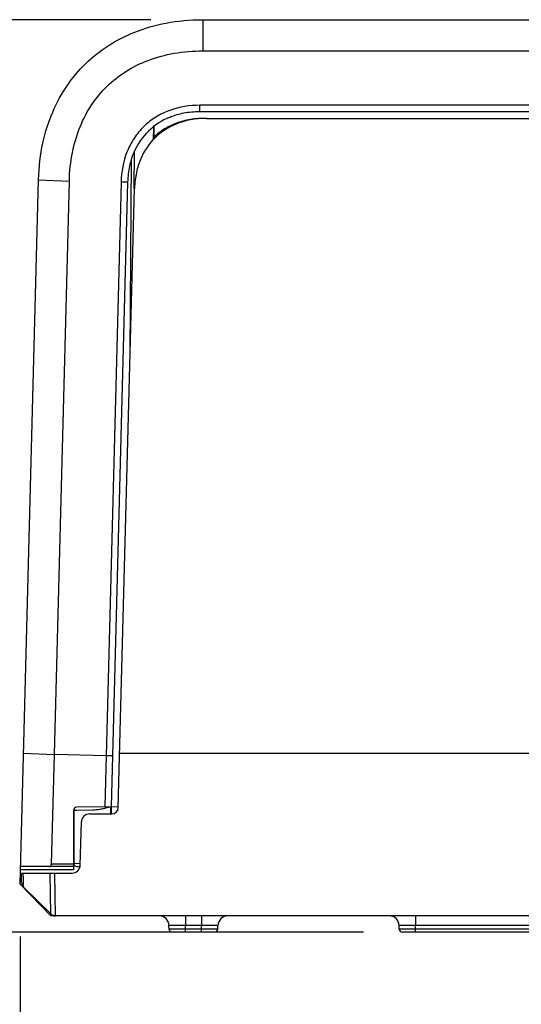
# Model space of a CAD drawing. Header units: inches. Extents: x 0 to 22, y 0 to 17.
# Tile 4 of 46: x 2.736 to 3.337, y 4.91 to 6.089. Entities that reach past the tile are written whole.
import ezdxf

# ---------------------------------------------------------------- set-up
doc = ezdxf.new("R2010")
doc.units = ezdxf.units.IN
doc.header["$LTSCALE"] = 1.21
doc.header["$MEASUREMENT"] = 0
doc.layers.get('0').update_dxf_attribs({"linetype": 'CONTINUOUS'})
doc.layers.add('DIMENSIONS', color=7, linetype='CONTINUOUS')
doc.styles.get("Standard").update_dxf_attribs({"font": 'txt', "width": 0.8})
doc.dimstyles.new('DIMSTYLE_2', dxfattribs={"dimtxt": 0.125, "dimasz": 0.18, "dimexe": 0.125, "dimexo": 0.0625, "dimgap": 0.0625, "dimtad": 0, "dimtih": 1, "dimtoh": 1, "dimdsep": 46, "dimtxsty": 'STANDARD', "dimblk": '_FILLED', "dimblk1": '_FILLED', "dimblk2": '_FILLED', "dimcen": 0.09, "dimazin": 2, "dimtfac": 1, "dimtofl": 0, "dimtmove": 0, "dimatfit": 3, "dimldrblk": '_FILLED', "dimfxl": 1, "dimtolj": 1, "dimarcsym": 0})
doc.dimstyles.new('DIMSTYLE_3', dxfattribs={"dimtxt": 0.125, "dimasz": 0.18, "dimexe": 0.125, "dimexo": 0.0625, "dimgap": 0.0625, "dimtad": 0, "dimtih": 1, "dimtoh": 1, "dimdsep": 46, "dimtxsty": 'STANDARD', "dimblk": '_FILLED', "dimblk1": '_FILLED', "dimblk2": '_FILLED', "dimcen": 0.09, "dimazin": 2, "dimtp": 0.01, "dimtm": 0.01, "dimtfac": 1, "dimtofl": 0, "dimtmove": 0, "dimatfit": 3, "dimldrblk": '_FILLED', "dimfxl": 1, "dimtolj": 1, "dimarcsym": 0})

# ---------------------------------------------------------------- blocks, each defined once
blk = doc.blocks.new('_FILLED')
at = {"color": 0, "linetype": 'BYBLOCK'}
blk.add_solid([(0, 0), (-1, 0.1736), (-1, -0.1736)], dxfattribs=at)
blk = doc.blocks.new('*D6')
at = {"layer": 'DIMENSIONS', "color": 2, "linetype": 'CONTINUOUS'}
for p, q in [((3.6039, 5.4849), (3.6039, 4.1212)), ((2.7368, 4.9913), (2.7368, 4.1212)), ((2.7368, 4.2462), (2.3884, 4.2462)), ((3.6039, 4.2462), (3.9639, 4.2462))]:
    blk.add_line(p, q, dxfattribs=at)
at = {"layer": 'DIMENSIONS', "color": 2, "linetype": 'CONTINUOUS', "xscale": 0.18, "yscale": 0.18, "zscale": 0.18}
blk.add_blockref('_FILLED', (2.7368, 4.2462), dxfattribs=at)
at = {"layer": 'DIMENSIONS', "color": 2, "linetype": 'CONTINUOUS', "xscale": 0.18, "yscale": 0.18, "zscale": 0.18, "rotation": 180}
blk.add_blockref('_FILLED', (3.6039, 4.2462), dxfattribs=at)
at = {"layer": 'DIMENSIONS', "color": 2, "linetype": 'CONTINUOUS', "insert": (2.3259, 4.3087), "char_height": 0.125, "width": 1.225, "attachment_point": 3, "line_spacing_factor": 0.9}
blk.add_mtext('22.02{\\ftxt.shx;\\W1.000000;\\H0.125000; }[.867]', dxfattribs=at)
blk = doc.blocks.new('*D7')
at = {"layer": 'DIMENSIONS', "color": 2, "linetype": 'CONTINUOUS'}
for p, q in [((3.6039, 5.4849), (3.6039, 3.3712)), ((4.471, 4.9913), (4.471, 3.3712)), ((3.6039, 3.4962), (3.2439, 3.4962)), ((4.471, 3.4962), (4.829, 3.4962))]:
    blk.add_line(p, q, dxfattribs=at)
at = {"layer": 'DIMENSIONS', "color": 2, "linetype": 'CONTINUOUS', "xscale": 0.18, "yscale": 0.18, "zscale": 0.18}
blk.add_blockref('_FILLED', (3.6039, 3.4962), dxfattribs=at)
at = {"layer": 'DIMENSIONS', "color": 2, "linetype": 'CONTINUOUS', "xscale": 0.18, "yscale": 0.18, "zscale": 0.18, "rotation": 180}
blk.add_blockref('_FILLED', (4.471, 3.4962), dxfattribs=at)
at = {"layer": 'DIMENSIONS', "color": 2, "linetype": 'CONTINUOUS', "insert": (4.8915, 3.5587), "char_height": 0.125, "width": 1.225, "attachment_point": 1, "line_spacing_factor": 0.9}
blk.add_mtext('22.02{\\ftxt.shx;\\W1.000000;\\H0.125000; }[.867]', dxfattribs=at)
blk = doc.blocks.new('*D11')
at = {"layer": 'DIMENSIONS', "color": 2, "linetype": 'CONTINUOUS'}
for p, q in [((2.8932, 6.0887), (1.8608, 6.0887)), ((1.9858, 6.0887), (1.9858, 5.6675)), ((1.9858, 4.9962), (1.9858, 5.4175)), ((3.148, 4.9962), (1.8608, 4.9962))]:
    blk.add_line(p, q, dxfattribs=at)
at = {"layer": 'DIMENSIONS', "color": 2, "linetype": 'CONTINUOUS', "xscale": 0.18, "yscale": 0.18, "zscale": 0.18}
for p, rotation in [((1.9858, 6.0887), 90), ((1.9858, 4.9962), 270)]:
    blk.add_blockref('_FILLED', p, dxfattribs=dict(at, rotation=rotation))
at = {"layer": 'DIMENSIONS', "color": 2, "linetype": 'CONTINUOUS', "insert": (1.9858, 5.605), "char_height": 0.125, "width": 1.325, "attachment_point": 2, "line_spacing_factor": 0.9}
blk.add_mtext('27.75{\\ftxt.shx;\\W1.000000;\\H0.125000; }[1.093]', dxfattribs=at)

msp = doc.modelspace()

# ---------------------------------------------------------------- linework, layer by layer
at = {"color": 7, "linetype": 'CONTINUOUS'}
for p, q in [((2.9557, 6.0887), (2.9557, 6.0513)), ((2.9557, 6.0887), (4.2522, 6.0887)), ((2.9557, 6.0513), (4.2522, 6.0513)), ((2.9522, 5.9785), (2.9522, 5.9863)), ((4.2556, 5.9863), (2.9522, 5.9863)), ((4.2556, 5.9785), (2.9522, 5.9785)), ((2.9601, 5.9706), (3.3858, 5.9706)), ((2.8965, 5.9606), (2.8963, 5.9452)), ((2.897, 5.961), (2.8968, 5.9458)), ((2.8735, 5.8866), (2.8739, 5.9309)), ((2.8686, 5.6889), (2.8704, 5.9213)), ((2.7368, 5.0538), (2.7589, 5.8971)), ((2.7589, 5.8971), (2.7958, 5.8956)), ((2.7778, 5.2092), (2.7958, 5.8956)), ((2.8577, 5.8943), (2.8382, 5.1463)), ((2.8656, 5.8942), (2.846, 5.1464)), ((2.8656, 5.8942), (2.8577, 5.8943)), ((2.8544, 5.1456), (2.8738, 5.8866)), ((2.7409, 5.2107), (2.7778, 5.2092)), ((4.3517, 5.2102), (2.8561, 5.2102)), ((2.7743, 5.0777), (2.7778, 5.2092)), ((2.8398, 5.2076), (2.7778, 5.2092)), ((2.8476, 5.2075), (2.8398, 5.2076)), ((2.8008, 5.1419), (2.8008, 5.0711)), ((2.8011, 5.142), (2.8011, 5.0789)), ((2.8047, 5.142), (2.8011, 5.142)), ((2.8544, 5.1465), (2.8046, 5.1459)), ((2.8239, 5.1424), (2.8047, 5.142)), ((2.8423, 5.1455), (2.8347, 5.1437)), ((2.8456, 5.1462), (2.8423, 5.1455)), ((2.8456, 5.138), (2.8456, 5.1462)), ((2.846, 5.1464), (2.846, 5.138)), ((2.8089, 5.0767), (2.8102, 5.1284)), ((2.8201, 5.138), (2.8465, 5.138)), ((2.8008, 5.0711), (2.7372, 5.0711)), ((2.8008, 5.075), (2.7373, 5.075)), ((2.8008, 5.0777), (2.7743, 5.0777)), ((2.8011, 5.0789), (2.8089, 5.0787)), ((2.8013, 5.0778), (2.8011, 5.0789)), ((2.8046, 5.0749), (2.8089, 5.0749)), ((2.7369, 5.0592), (2.7385, 5.0576)), ((2.7385, 5.0559), (2.7383, 5.0671)), ((2.7383, 5.0671), (2.799, 5.0671)), ((2.7407, 5.0593), (2.7406, 5.0671)), ((2.7408, 5.0556), (2.7407, 5.0593)), ((2.7736, 5.0182), (2.773, 5.0671)), ((2.7792, 5.0159), (2.7785, 5.0671)), ((2.7368, 5.0538), (2.7737, 5.0159)), ((2.7408, 5.0504), (2.7408, 5.0556)), ((2.7408, 5.0504), (2.7736, 5.0182)), ((2.7739, 5.0165), (2.7737, 5.0159)), ((4.4341, 5.0159), (2.7737, 5.0159)), ((2.7744, 5.0175), (2.7739, 5.0165)), ((2.9348, 5.0159), (2.9348, 5.0043)), ((2.9541, 5.0159), (2.9541, 5.0043)), ((3.2104, 5.0159), (3.2104, 5.0043)), ((2.9152, 5.0001), (2.9151, 5.0043)), ((2.9348, 5.0043), (2.9151, 5.0043)), ((2.9349, 5.0001), (2.9152, 5.0001)), ((2.9349, 5.0001), (2.9348, 5.0043)), ((2.9541, 5.0043), (2.9348, 5.0043)), ((2.9349, 4.9962), (2.9349, 5.0001)), ((2.954, 5.0001), (2.9349, 5.0001)), ((2.954, 5.0001), (2.9541, 5.0043)), ((2.954, 4.9962), (2.954, 5.0001)), ((2.9737, 5.0001), (2.954, 5.0001)), ((2.9738, 5.0043), (2.9541, 5.0043)), ((2.9737, 5.0001), (2.9738, 5.0043)), ((3.1908, 5.0001), (3.1907, 5.0043)), ((3.2104, 5.0043), (3.1907, 5.0043)), ((3.2105, 5.0001), (3.1908, 5.0001)), ((3.9974, 5.0043), (3.2104, 5.0043)), ((3.2105, 5.0001), (3.2104, 5.0043)), ((3.9973, 5.0001), (3.2105, 5.0001)), ((3.2105, 4.9962), (3.2105, 5.0001)), ((2.9698, 4.9962), (2.9191, 4.9962)), ((4.0131, 4.9962), (3.1947, 4.9962))]:
    msp.add_line(p, q, dxfattribs=at)
for centre, radius, start, end in [((2.947, 5.8946), 0.0832, 110.4476, 113.7413), ((2.9494, 5.8931), 0.076, 124.5775, 130.0452), ((2.9499, 5.8924), 0.0769, 120.5676, 124.5738), ((2.9504, 5.8915), 0.0779, 119.9206, 120.5744), ((2.95, 5.8924), 0.0769, 131.1693, 133.9631), ((2.9496, 5.8929), 0.0763, 130.0442, 131.1666), ((2.8047, 5.1419), 0.00394, 90.75, 180), ((2.8465, 5.1458), 0.00787, 270, 358.5), ((2.8201, 5.1281), 0.00984, 90, 178.5), ((2.799, 5.0769), 0.00984, 270, 358.5), ((2.8047, 5.0789), 0.00394, 196.8835, 269.25), ((2.7464, 5.056), 0.00787, 180.9785, 225.4891), ((2.7792, 5.0238), 0.00787, 225.509, 270.0263), ((2.9033, 5.0041), 0.0118, 1, 90), ((2.9856, 5.0041), 0.0118, 90, 179), ((3.1789, 5.0041), 0.0118, 1, 90), ((2.9191, 5.0002), 0.00394, 181, 270.0009), ((2.9698, 5.0002), 0.00394, 270, 359), ((3.1947, 5.0002), 0.00394, 181, 270.0009)]:
    msp.add_arc(centre, radius, start, end, dxfattribs=at)
for points, knots in [([(2.7589, 5.8971), (2.7593, 5.913), (2.763, 5.9421), (2.7789, 5.9913), (2.8121, 6.0392), (2.8609, 6.0712), (2.9106, 6.0858), (2.9397, 6.0887), (2.9557, 6.0887)], [0, 0, 0, 0, 0.125, 0.25, 0.5, 0.75, 0.875, 1, 1, 1, 1]), ([(2.7958, 5.8956), (2.796, 5.9071), (2.7984, 5.9293), (2.8075, 5.9603), (2.8216, 5.9873), (2.8403, 6.0098), (2.8633, 6.0279), (2.8906, 6.0413), (2.9219, 6.0496), (2.9442, 6.0514), (2.9557, 6.0514)], [0, 0, 0, 0, 0.137659, 0.266061, 0.385598, 0.499975, 0.614353, 0.733893, 0.862311, 1, 1, 1, 1]), ([(2.9522, 5.9863), (2.94, 5.9863), (2.9213, 5.9834), (2.8991, 5.9727), (2.8844, 5.9613), (2.8727, 5.947), (2.8614, 5.9251), (2.8581, 5.9065), (2.8577, 5.8943)], [0, 0, 0, 0, 0.249601, 0.374814, 0.500014, 0.625212, 0.750418, 1, 1, 1, 1]), ([(2.9522, 5.9785), (2.9452, 5.9785), (2.9324, 5.9772), (2.9105, 5.9708), (2.8891, 5.9567), (2.8744, 5.9356), (2.8674, 5.914), (2.8658, 5.9012), (2.8656, 5.8942)], [0, 0, 0, 0, 0.125, 0.25, 0.5, 0.75, 0.875, 1, 1, 1, 1]), ([(2.9601, 5.9706), (2.9531, 5.9706), (2.9404, 5.9694), (2.9186, 5.9629), (2.8972, 5.9489), (2.8826, 5.9279), (2.8756, 5.9063), (2.874, 5.8936), (2.8738, 5.8866)], [0, 0, 0, 0, 0.125, 0.25, 0.5, 0.75, 0.875, 1, 1, 1, 1]), ([(2.9579, 5.9706), (2.9509, 5.9706), (2.9381, 5.9694), (2.9232, 5.965), (2.9149, 5.9609), (2.9116, 5.959)], [0, 0, 0, 0, 0.364728, 0.729457, 1, 1, 1, 1]), ([(2.8347, 5.1437), (2.8338, 5.1435), (2.8303, 5.1428), (2.8266, 5.1425), (2.8239, 5.1424)], [0, 0, 0, 0, 0.251947, 1, 1, 1, 1]), ([(2.7717, 5.075), (2.7723, 5.075), (2.7739, 5.0754), (2.7743, 5.0769), (2.7743, 5.0777)], [0, 0, 0, 0, 0.466287, 1, 1, 1, 1])]:
    msp.add_open_spline(points, degree=3, knots=knots, dxfattribs=at)
msp.add_open_spline([(2.8016, 5.1439), (2.8013, 5.1433), (2.8011, 5.1426), (2.8011, 5.142)], degree=3, dxfattribs=at)

# ---------------------------------------------------------------- dimensions: what is measured, and where the dimension line sits
at = {"layer": 'DIMENSIONS', "color": 2, "linetype": 'CONTINUOUS'}
for base, p1, p2, angle, dimstyle, picture, middle in [((1.9858, 6.0887), (3.2105, 4.9962), (2.9557, 6.0887), 90, 'DIMSTYLE_3', '*D11', (1.9858, 5.5425)), ((2.7368, 4.2462), (3.6039, 5.5474), (2.7368, 5.0538), 180, 'DIMSTYLE_2', '*D6', (1.7134, 4.2462)), ((3.6039, 3.4962), (4.471, 5.0538), (3.6039, 5.5474), 180, 'DIMSTYLE_2', '*D7', (5.504, 3.4962))]:
    dim = msp.add_linear_dim(base=base, p1=p1, p2=p2, angle=angle, dimstyle=dimstyle, dxfattribs=at)
    dim.commit()
    dim.dimension.update_dxf_attribs({"geometry": picture, "text_midpoint": middle, "dimtype": 160})

doc.saveas('drawing.dxf')
